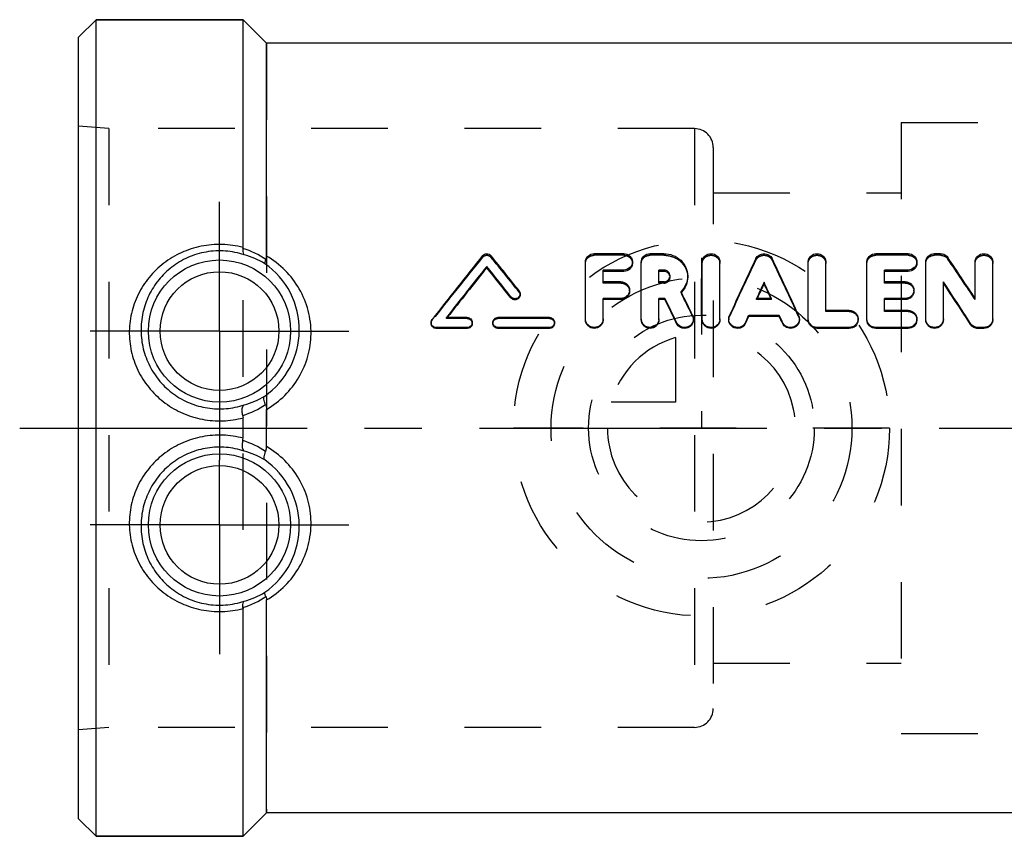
# Model space of a CAD drawing. Header units: millimetres. Extents: x 415 to 585, y 465 to 535.
# Tile 1 of 12: x 415 to 499, y 465 to 535. Entities that reach past the tile are written whole.
import ezdxf

# ---------------------------------------------------------------- set-up
doc = ezdxf.new("R2010")
doc.units = ezdxf.units.MM
doc.header["$LTSCALE"] = 65.185185
doc.linetypes.add('CENTER', pattern=[0.6, 0.375, -0.075, 0.075, -0.075])
doc.linetypes.add('HIDDEN', pattern=[0.2, 0.1, -0.1])
for name, color, linetype in [('ACHSEN_S', 7, 'CONTINUOUS'), ('FASEN', 7, 'CONTINUOUS'), ('KOERPER', 7, 'CONTINUOUS'), ('KONST.EL_MIT_GEO', 7, 'CONTINUOUS'), ('KURVEN', 7, 'CONTINUOUS')]:
    doc.layers.add(name, color=color, linetype=linetype)

msp = doc.modelspace()

# ---------------------------------------------------------------- linework, layer by layer
at = {"layer": 'ACHSEN_S', "color": 2, "linetype": 'CENTER'}
msp.add_line((414.85, 500), (585.15, 500), dxfattribs=at)
at = {"layer": 'FASEN', "color": 7, "linetype": 'Continuous'}
for p, q in [((421.35, 534.75), (419.85, 533.25)), ((421.35, 465.25), (421.35, 534.75)), ((421.35, 534.75), (433.85, 534.75)), ((419.85, 466.75), (419.85, 533.25)), ((421.35, 465.25), (419.85, 466.75)), ((421.35, 465.25), (433.85, 465.25))]:
    msp.add_line(p, q, dxfattribs=at)
at = {"layer": 'KOERPER', "color": 7, "linetype": 'Continuous'}
for p, q in [((433.85, 534.75), (421.35, 534.75)), ((435.85, 532.75), (433.85, 534.75)), ((511.85, 532.75), (435.85, 532.75)), ((435.85, 467.25), (433.85, 465.25)), ((511.85, 467.25), (435.85, 467.25)), ((433.85, 465.25), (421.35, 465.25))]:
    msp.add_line(p, q, dxfattribs=at)
at = {"layer": 'KOERPER', "color": 8, "linetype": 'HIDDEN'}
for p, q in [((433.85, 465.25), (433.85, 534.75)), ((435.85, 532.75), (435.85, 467.25)), ((472.25, 525.475), (422.438, 525.475)), ((472.25, 525.475), (472.25, 474.525)), ((473.85, 523.875), (473.85, 476.125)), ((472.25, 474.525), (422.438, 474.525))]:
    msp.add_line(p, q, dxfattribs=at)
at = {"layer": 'KOERPER', "color": 2, "linetype": 'CENTER'}
for p, q in [((431.85, 508.25), (431.85, 519.25)), ((431.85, 508.25), (420.85, 508.25)), ((431.85, 508.25), (431.85, 497.25)), ((431.85, 508.25), (442.85, 508.25)), ((431.85, 491.75), (431.85, 497.25)), ((431.85, 491.75), (420.85, 491.75)), ((431.85, 491.75), (431.85, 480.75)), ((431.85, 491.75), (442.85, 491.75))]:
    msp.add_line(p, q, dxfattribs=at)
at = {"layer": 'KOERPER', "color": 8, "linetype": 'HIDDEN'}
for centre, start, end in [((472.25, 523.875), 0, 90), ((472.25, 476.125), 270, 360)]:
    msp.add_arc(centre, 1.6, start, end, dxfattribs=at)
at = {"layer": 'KONST.EL_MIT_GEO', "color": 7, "linetype": 'Continuous'}
for p, q in [((433.85, 515.366), (433.85, 534.75)), ((435.85, 514.634), (435.85, 532.75)), ((466.232, 514.835), (463.732, 514.835)), ((469.647, 514.835), (468.482, 514.835)), ((490.427, 514.835), (487.677, 514.835)), ((493.177, 514.835), (492.677, 514.835)), ((454.587, 513.633), (454.587, 513.758)), ((462.982, 509.283), (462.982, 514.142)), ((467.732, 509.283), (467.732, 514.142)), ((472.917, 509.283), (472.917, 514.142)), ((474.417, 509.283), (474.417, 514.142)), ((481.927, 509.283), (481.927, 514.142)), ((483.427, 510.007), (483.427, 514.142)), ((486.927, 509.283), (486.927, 514.142)), ((491.927, 509.283), (491.927, 514.142)), ((496.13, 511.028), (496.13, 514.142)), ((497.63, 509.283), (497.63, 514.142)), ((464.482, 512.448), (464.482, 513.444)), ((466.232, 513.444), (464.482, 513.444)), ((466.232, 513.322), (464.482, 513.322)), ((466.232, 513.322), (466.232, 513.444)), ((469.232, 512.448), (469.232, 513.444)), ((469.647, 513.444), (469.232, 513.444)), ((469.647, 513.322), (469.232, 513.322)), ((469.647, 513.322), (469.647, 513.444)), ((488.427, 512.448), (488.427, 513.444)), ((490.427, 513.444), (488.427, 513.444)), ((490.427, 513.322), (488.427, 513.322)), ((490.427, 513.322), (490.427, 513.444)), ((465.982, 512.448), (464.482, 512.448)), ((469.647, 512.448), (469.232, 512.448)), ((478.172, 512.289), (478.172, 512.401)), ((490.177, 512.448), (488.427, 512.448)), ((493.427, 509.283), (493.427, 512.445)), ((456.637, 511.073), (456.637, 511.174)), ((464.482, 509.283), (464.482, 511.026)), ((465.982, 511.026), (464.482, 511.026)), ((465.982, 510.926), (465.982, 511.026)), ((469.232, 509.283), (469.232, 511.026)), ((469.744, 511.026), (469.232, 511.026)), ((469.744, 510.926), (469.744, 511.026)), ((471.151, 511.532), (471.11, 511.617)), ((478.81, 511.026), (477.534, 511.026)), ((477.581, 511.026), (477.605, 511.078)), ((478.764, 511.026), (478.739, 511.078)), ((488.427, 510.007), (488.427, 511.026)), ((490.177, 511.026), (488.427, 511.026)), ((490.177, 510.926), (490.177, 511.026)), ((465.982, 510.926), (464.482, 510.926)), ((469.744, 510.926), (469.232, 510.926)), ((490.177, 510.926), (488.427, 510.926)), ((452.912, 509.404), (451.161, 509.404)), ((459.913, 509.404), (455.537, 509.404)), ((476.874, 509.498), (476.874, 509.585)), ((479.47, 509.585), (476.874, 509.585)), ((479.47, 509.498), (476.874, 509.498)), ((479.47, 509.498), (479.47, 509.585)), ((485.427, 510.007), (483.427, 510.007)), ((490.427, 510.007), (488.427, 510.007)), ((450.288, 508.476), (450.288, 508.554)), ((452.912, 508.554), (450.288, 508.554)), ((452.912, 508.476), (450.288, 508.476)), ((452.912, 508.476), (452.912, 508.554)), ((455.537, 508.476), (455.537, 508.554)), ((459.913, 508.554), (455.537, 508.554)), ((459.913, 508.476), (455.537, 508.476)), ((459.913, 508.476), (459.913, 508.554)), ((470.737, 508.894), (470.737, 508.975)), ((476.604, 508.908), (476.604, 508.99)), ((479.741, 508.908), (479.741, 508.99)), ((482.677, 508.476), (482.677, 508.554)), ((485.427, 508.554), (482.677, 508.554)), ((485.427, 508.476), (482.677, 508.476)), ((485.427, 508.476), (485.427, 508.554)), ((487.677, 508.476), (487.677, 508.554)), ((490.427, 508.554), (487.677, 508.554)), ((490.427, 508.476), (487.677, 508.476)), ((490.427, 508.476), (490.427, 508.554)), ((495.744, 508.816), (495.744, 508.897)), ((496.38, 508.476), (496.38, 508.554)), ((496.88, 508.554), (496.38, 508.554)), ((496.88, 508.476), (496.38, 508.476)), ((496.88, 508.476), (496.88, 508.554)), ((435.85, 498.415), (435.85, 501.585)), ((433.85, 499.134), (433.85, 500.866)), ((435.85, 467.25), (435.85, 485.366)), ((433.85, 465.25), (433.85, 484.634))]:
    msp.add_line(p, q, dxfattribs=at)
at = {"layer": 'KONST.EL_MIT_GEO', "color": 8, "linetype": 'HIDDEN'}
for p, q in [((419.85, 474.3), (419.85, 525.7)), ((422.438, 525.475), (419.85, 525.7)), ((422.438, 525.475), (422.438, 474.525)), ((489.85, 526), (489.85, 474)), ((489.85, 526), (527.85, 526)), ((473.85, 520), (489.85, 520)), ((454.231, 514.537), (454.231, 514.67)), ((454.944, 514.537), (454.944, 514.67)), ((463.732, 514.7), (463.732, 514.835)), ((466.232, 514.7), (463.732, 514.7)), ((466.232, 514.7), (466.232, 514.835)), ((468.482, 514.7), (468.482, 514.835)), ((469.647, 514.7), (468.482, 514.7)), ((469.647, 514.7), (469.647, 514.835)), ((477.486, 514.291), (477.486, 514.422)), ((478.859, 514.291), (478.859, 514.422)), ((487.677, 514.7), (487.677, 514.835)), ((490.427, 514.7), (487.677, 514.7)), ((490.427, 514.7), (490.427, 514.835)), ((492.677, 514.7), (492.677, 514.835)), ((493.177, 514.7), (492.677, 514.7)), ((493.177, 514.7), (493.177, 514.835)), ((493.813, 514.378), (493.813, 514.51)), ((466.982, 514.014), (466.982, 514.142)), ((491.177, 514.014), (491.177, 514.142)), ((470.178, 512.83), (470.178, 512.947)), ((471.678, 512.83), (471.678, 512.947)), ((464.482, 512.335), (464.482, 512.448)), ((465.982, 512.335), (464.482, 512.335)), ((465.982, 512.335), (465.982, 512.448)), ((469.232, 512.335), (469.232, 512.448)), ((469.647, 512.335), (469.232, 512.335)), ((469.647, 512.335), (469.647, 512.448)), ((488.427, 512.335), (488.427, 512.448)), ((490.177, 512.335), (488.427, 512.335)), ((490.177, 512.335), (490.177, 512.448)), ((457.338, 511.566), (457.338, 511.672)), ((457.425, 511.32), (457.425, 511.424)), ((466.732, 511.633), (466.732, 511.739)), ((471.11, 511.512), (471.11, 511.617)), ((477.534, 510.926), (477.534, 511.026)), ((477.534, 510.926), (477.581, 511.026)), ((478.81, 510.926), (478.764, 511.026)), ((478.81, 510.926), (478.81, 511.026)), ((490.927, 511.633), (490.927, 511.739)), ((496.13, 510.928), (496.13, 511.028)), ((478.81, 510.926), (477.534, 510.926)), ((451.161, 509.318), (451.161, 509.404)), ((451.161, 509.318), (451.202, 509.372)), ((452.912, 509.318), (451.161, 509.318)), ((451.202, 509.372), (451.227, 509.404)), ((452.912, 509.318), (452.912, 509.404)), ((455.537, 509.318), (455.537, 509.404)), ((459.913, 509.318), (455.537, 509.318)), ((459.913, 509.318), (459.913, 509.404)), ((462.982, 509.199), (462.982, 509.283)), ((464.482, 509.199), (464.482, 509.283)), ((467.732, 509.199), (467.732, 509.283)), ((469.232, 509.199), (469.232, 509.283)), ((472.097, 509.502), (472.097, 509.589)), ((472.167, 509.198), (472.167, 509.283)), ((472.917, 509.199), (472.917, 509.283)), ((474.417, 509.199), (474.417, 509.283)), ((475.167, 509.283), (475.167, 509.198)), ((475.231, 509.488), (475.231, 509.575)), ((481.114, 509.488), (481.114, 509.575)), ((481.177, 509.198), (481.177, 509.283)), ((481.927, 509.199), (481.927, 509.283)), ((483.427, 509.916), (483.427, 510.007)), ((485.427, 509.916), (483.427, 509.916)), ((485.427, 509.916), (485.427, 510.007)), ((486.177, 509.199), (486.177, 509.283)), ((486.927, 509.199), (486.927, 509.283)), ((488.427, 509.916), (488.427, 510.007)), ((490.427, 509.916), (488.427, 509.916)), ((490.427, 509.916), (490.427, 510.007)), ((491.177, 509.199), (491.177, 509.283)), ((491.927, 509.199), (491.927, 509.283)), ((493.427, 509.199), (493.427, 509.283)), ((497.63, 509.199), (497.63, 509.283)), ((449.85, 508.98), (449.85, 508.898)), ((449.937, 509.15), (449.937, 509.234)), ((453.35, 508.898), (453.35, 508.98)), ((455.1, 508.98), (455.1, 508.898)), ((460.35, 508.898), (460.35, 508.98)), ((473.85, 480), (489.85, 480)), ((422.438, 474.525), (419.85, 474.3)), ((489.85, 474), (527.85, 474))]:
    msp.add_line(p, q, dxfattribs=at)
at = {"layer": 'KONST.EL_MIT_GEO', "color": 7, "linetype": 'Continuous'}
for centre, radius in [((431.85, 508.25), 6.05), ((431.85, 508.25), 5.051), ((431.85, 491.75), 6.05), ((431.85, 491.75), 5.051)]:
    msp.add_circle(centre, radius, dxfattribs=at)
for centre, radius, start, end in [((431.533, 507.988), 7.657, 56.15576, 72.4182), ((432.302, 508.443), 6.504, 58.43479, 75.27279), ((680.99, 331.149), 291.718, 141.0159, 142.37667), ((236.786, 337.999), 280.723, 38.21865, 39.00175), ((767.542, 376.515), 321.171, 154.5713, 155.52494), ((188.803, 376.515), 321.171, 24.47506, 25.4287), ((259.705, 356.233), 282.592, 33.21421, 34.06205), ((683.979, 329.681), 294.117, 141.25447, 142.33388), ((681.132, 330.172), 291.514, 140.9986, 142.06024), ((231.189, 334.427), 286.473, 38.0958, 38.75536), ((233.683, 334.68), 284.293, 38.34976, 39.01068), ((469.71, 512.947), 0.468, 352.06597, 359.99671), ((769.852, 376.242), 321.895, 154.97643, 155.24632), ((763.73, 377.762), 315.659, 154.77487, 155.01748), ((186.492, 376.242), 321.895, 24.75368, 25.02357), ((192.614, 377.762), 315.659, 24.98252, 25.22513), ((243.747, 346.906), 299.572, 32.73411, 33.54453), ((246.932, 347.408), 296.58, 32.97222, 33.78561), ((173.684, 366.372), 329.509, 25.64375, 26.03987), ((469.725, 512.931), 1.983, 315.72744, 316.52008), ((179.643, 368.459), 324.726, 25.76071, 26.14198), ((178.029, 367.089), 325.249, 25.84817, 26.24653), ((475.875, 509.283), 0.708, 176.28697, 180.00007), ((450.263, 508.98), 0.413, 171.34112, 179.98831), ((455.513, 508.98), 0.413, 172.27804, 180.00123), ((432.24, 508.293), 6.556, 285.10042, 301.79376), ((431.55, 508.382), 7.654, 287.31432, 303.44647), ((431.555, 491.627), 7.643, 56.54253, 72.69774), ((432.238, 491.701), 6.562, 58.21401, 74.8918), ((432.302, 491.557), 6.504, 284.72731, 301.56511), ((431.534, 492.009), 7.654, 287.57944, 303.84689)]:
    msp.add_arc(centre, radius, start, end, dxfattribs=at)
at = {"layer": 'KONST.EL_MIT_GEO', "color": 8, "linetype": 'HIDDEN'}
for centre, radius, start, end in [((678.431, 331.425), 289.475, 140.76006, 142.12373), ((239.213, 338.231), 278.61, 38.47287, 39.25755), ((262.66, 356.667), 279.83, 33.45409, 34.30492), ((763.208, 377.2), 316.908, 154.36807, 155.32733), ((193.137, 377.2), 316.908, 24.67267, 25.63193), ((469.719, 512.83), 0.459, 0.00033, 7.34302), ((469.706, 512.95), 2.01, 314.30515, 315.72584), ((184.196, 369.297), 320.226, 25.96571, 26.36631), ((452.944, 508.898), 0.406, 352.23392, 359.99907), ((459.944, 508.898), 0.406, 352.23392, 359.99907), ((471.478, 509.198), 0.689, 358.12336, 0.0013), ((480.486, 509.198), 0.691, 356.82402, 0.00262), ((485.485, 509.199), 0.692, 356.47863, 359.99723), ((490.485, 509.199), 0.692, 356.47863, 359.99723), ((496.937, 509.198), 0.692, 356.08839, 0.00803)]:
    msp.add_arc(centre, radius, start, end, dxfattribs=at)
at = {"layer": 'KONST.EL_MIT_GEO', "color": 7, "linetype": 'Continuous'}
for points, knots in [([(433.85, 515.366), (433.272, 515.518), (432.077, 515.691), (430.281, 515.536), (428.579, 514.983), (427.067, 514.072), (425.813, 512.857), (424.873, 511.398), (424.29, 509.758), (424.167, 508.599), (424.174, 508.019)], [0, 0, 0, 0, 0.12788, 0.255948, 0.382737, 0.507542, 0.630689, 0.753139, 0.875964, 1, 1, 1, 1]), ([(433.846, 515.287), (433.833, 515.163), (433.822, 514.977), (433.895, 514.765), (433.956, 514.733)], [0, 0, 0, 0, 0.646007, 1, 1, 1, 1]), ([(433.956, 514.733), (433.439, 514.906), (432.354, 515.126), (430.705, 515.046), (429.139, 514.568), (427.76, 513.744), (426.629, 512.639), (425.79, 511.312), (425.273, 509.826), (425.166, 508.775), (425.173, 508.25)], [0, 0, 0, 0, 0.1284, 0.257527, 0.385068, 0.509879, 0.632429, 0.75407, 0.876238, 1, 1, 1, 1]), ([(435.798, 514.348), (435.761, 514.27), (435.716, 514.165), (435.692, 514.041), (435.697, 513.996), (435.707, 513.984)], [0, 0, 0, 0, 0.676275, 0.878262, 1, 1, 1, 1]), ([(435.798, 514.348), (435.807, 514.368), (435.841, 514.46), (435.85, 514.559), (435.85, 514.634)], [0, 0, 0, 0, 0.231809, 1, 1, 1, 1]), ([(439.633, 508.006), (439.643, 508.675), (439.479, 510.014), (438.713, 511.876), (437.491, 513.474), (436.426, 514.297), (435.85, 514.634)], [0, 0, 0, 0, 0.251664, 0.500354, 0.748705, 1, 1, 1, 1]), ([(454.231, 514.67), (454.314, 514.772), (454.588, 514.898), (454.861, 514.772), (454.944, 514.67)], [0, 0, 0, 0, 0.500068, 1, 1, 1, 1]), ([(462.982, 514.142), (462.982, 514.234), (463.023, 514.42), (463.248, 514.727), (463.544, 514.835), (463.732, 514.835)], [0, 0, 0, 0, 0.245751, 0.495084, 1, 1, 1, 1]), ([(466.232, 514.835), (466.42, 514.835), (466.716, 514.727), (466.941, 514.419), (466.982, 514.233), (466.982, 514.142)], [0, 0, 0, 0, 0.506036, 0.755478, 1, 1, 1, 1]), ([(467.732, 514.142), (467.732, 514.234), (467.773, 514.42), (467.998, 514.727), (468.294, 514.835), (468.482, 514.835)], [0, 0, 0, 0, 0.245751, 0.495084, 1, 1, 1, 1]), ([(469.647, 514.835), (469.912, 514.835), (470.44, 514.74), (471.115, 514.326), (471.571, 513.698), (471.678, 513.195), (471.678, 512.947)], [0, 0, 0, 0, 0.259335, 0.512481, 0.757808, 1, 1, 1, 1]), ([(472.917, 514.142), (472.917, 514.233), (472.958, 514.42), (473.184, 514.727), (473.668, 514.908), (474.151, 514.726), (474.377, 514.419), (474.417, 514.233), (474.417, 514.142)], [0, 0, 0, 0, 0.122507, 0.247428, 0.500339, 0.753402, 0.878171, 1, 1, 1, 1]), ([(477.486, 514.422), (477.544, 514.545), (477.748, 514.761), (478.173, 514.873), (478.598, 514.761), (478.8, 514.544), (478.859, 514.422)], [0, 0, 0, 0, 0.245095, 0.50058, 0.756002, 1, 1, 1, 1]), ([(481.927, 514.142), (481.927, 514.233), (481.968, 514.42), (482.195, 514.727), (482.678, 514.908), (483.161, 514.726), (483.387, 514.419), (483.427, 514.233), (483.427, 514.142)], [0, 0, 0, 0, 0.122507, 0.247428, 0.500339, 0.753402, 0.878171, 1, 1, 1, 1]), ([(486.927, 514.142), (486.927, 514.234), (486.968, 514.42), (487.194, 514.727), (487.489, 514.835), (487.677, 514.835)], [0, 0, 0, 0, 0.245751, 0.495084, 1, 1, 1, 1]), ([(490.427, 514.835), (490.616, 514.835), (490.912, 514.727), (491.136, 514.419), (491.177, 514.233), (491.177, 514.142)], [0, 0, 0, 0, 0.506036, 0.755478, 1, 1, 1, 1]), ([(491.927, 514.142), (491.927, 514.234), (491.968, 514.42), (492.194, 514.727), (492.489, 514.835), (492.677, 514.835)], [0, 0, 0, 0, 0.245751, 0.495084, 1, 1, 1, 1]), ([(493.177, 514.835), (493.302, 514.835), (493.551, 514.778), (493.746, 514.61), (493.813, 514.51)], [0, 0, 0, 0, 0.509346, 1, 1, 1, 1]), ([(496.13, 514.142), (496.13, 514.233), (496.17, 514.42), (496.397, 514.727), (496.881, 514.908), (497.364, 514.726), (497.589, 514.419), (497.63, 514.233), (497.63, 514.142)], [0, 0, 0, 0, 0.122507, 0.247428, 0.500339, 0.753402, 0.878171, 1, 1, 1, 1]), ([(438.635, 508.25), (438.652, 509.359), (438.135, 511.614), (436.611, 513.354), (435.707, 513.984)], [0, 0, 0, 0, 0.501673, 1, 1, 1, 1]), ([(466.982, 514.142), (466.982, 514.05), (466.941, 513.864), (466.717, 513.555), (466.421, 513.444), (466.232, 513.444)], [0, 0, 0, 0, 0.245341, 0.494653, 1, 1, 1, 1]), ([(466.982, 514.014), (466.982, 513.923), (466.94, 513.737), (466.716, 513.431), (466.42, 513.322), (466.232, 513.322)], [0, 0, 0, 0, 0.244239, 0.493112, 1, 1, 1, 1]), ([(491.177, 514.142), (491.177, 514.05), (491.136, 513.864), (490.912, 513.555), (490.616, 513.444), (490.427, 513.444)], [0, 0, 0, 0, 0.245341, 0.494653, 1, 1, 1, 1]), ([(491.177, 514.014), (491.177, 513.923), (491.136, 513.737), (490.911, 513.431), (490.616, 513.322), (490.427, 513.322)], [0, 0, 0, 0, 0.244239, 0.493112, 1, 1, 1, 1]), ([(470.178, 512.947), (470.178, 513.076), (470.056, 513.347), (469.781, 513.444), (469.647, 513.444)], [0, 0, 0, 0, 0.489712, 1, 1, 1, 1]), ([(470.108, 513.075), (470.061, 513.151), (469.921, 513.279), (469.738, 513.322), (469.647, 513.322)], [0, 0, 0, 0, 0.492433, 1, 1, 1, 1]), ([(469.647, 512.448), (469.771, 512.448), (470.023, 512.531), (470.157, 512.765), (470.174, 512.883)], [0, 0, 0, 0, 0.509231, 1, 1, 1, 1]), ([(471.678, 512.947), (471.678, 512.704), (471.575, 512.208), (471.287, 511.792), (471.11, 511.617)], [0, 0, 0, 0, 0.494367, 1, 1, 1, 1]), ([(471.678, 512.83), (471.678, 512.601), (471.585, 512.134), (471.325, 511.737), (471.164, 511.567)], [0, 0, 0, 0, 0.494241, 1, 1, 1, 1]), ([(465.982, 512.448), (466.079, 512.448), (466.274, 512.412), (466.523, 512.256), (466.692, 512.021), (466.732, 511.832), (466.732, 511.739)], [0, 0, 0, 0, 0.255629, 0.508277, 0.756095, 1, 1, 1, 1]), ([(490.177, 512.448), (490.274, 512.448), (490.469, 512.412), (490.719, 512.256), (490.887, 512.021), (490.927, 511.832), (490.927, 511.739)], [0, 0, 0, 0, 0.255629, 0.508277, 0.756095, 1, 1, 1, 1]), ([(457.425, 511.424), (457.425, 511.338), (457.364, 511.159), (457.132, 511.002), (456.851, 510.998), (456.692, 511.105), (456.637, 511.174)], [0, 0, 0, 0, 0.243955, 0.494346, 0.748754, 1, 1, 1, 1]), ([(457.425, 511.32), (457.425, 511.235), (457.363, 511.057), (457.132, 510.902), (456.851, 510.899), (456.692, 511.004), (456.637, 511.073)], [0, 0, 0, 0, 0.242806, 0.493314, 0.748601, 1, 1, 1, 1]), ([(466.732, 511.739), (466.732, 511.646), (466.692, 511.456), (466.523, 511.219), (466.274, 511.062), (466.079, 511.026), (465.982, 511.026)], [0, 0, 0, 0, 0.244855, 0.492668, 0.745647, 1, 1, 1, 1]), ([(466.732, 511.633), (466.732, 511.54), (466.692, 511.352), (466.522, 511.117), (466.273, 510.961), (466.079, 510.926), (465.982, 510.926)], [0, 0, 0, 0, 0.243791, 0.491183, 0.744611, 1, 1, 1, 1]), ([(490.927, 511.739), (490.927, 511.646), (490.887, 511.456), (490.718, 511.219), (490.469, 511.062), (490.274, 511.026), (490.177, 511.026)], [0, 0, 0, 0, 0.244855, 0.492668, 0.745647, 1, 1, 1, 1]), ([(490.927, 511.633), (490.927, 511.54), (490.887, 511.352), (490.718, 511.117), (490.469, 510.961), (490.274, 510.926), (490.177, 510.926)], [0, 0, 0, 0, 0.243791, 0.491183, 0.744611, 1, 1, 1, 1]), ([(452.912, 509.404), (453.024, 509.404), (453.253, 509.317), (453.35, 509.088), (453.35, 508.98)], [0, 0, 0, 0, 0.505319, 1, 1, 1, 1]), ([(455.104, 509.035), (455.117, 509.134), (455.225, 509.331), (455.435, 509.404), (455.537, 509.404)], [0, 0, 0, 0, 0.494684, 1, 1, 1, 1]), ([(459.913, 509.404), (460.024, 509.404), (460.253, 509.317), (460.35, 509.088), (460.35, 508.98)], [0, 0, 0, 0, 0.505319, 1, 1, 1, 1]), ([(464.482, 509.283), (464.482, 509.188), (464.442, 508.995), (464.221, 508.674), (463.731, 508.474), (463.241, 508.675), (463.022, 508.996), (462.982, 509.189), (462.982, 509.283)], [0, 0, 0, 0, 0.124298, 0.250113, 0.500318, 0.750624, 0.876336, 1, 1, 1, 1]), ([(469.232, 509.283), (469.232, 509.188), (469.192, 508.995), (468.971, 508.674), (468.481, 508.474), (467.991, 508.675), (467.772, 508.996), (467.732, 509.189), (467.732, 509.283)], [0, 0, 0, 0, 0.124298, 0.250113, 0.500318, 0.750624, 0.876336, 1, 1, 1, 1]), ([(472.167, 509.283), (472.167, 509.121), (472.044, 508.785), (471.589, 508.516), (471.063, 508.575), (470.808, 508.828), (470.737, 508.975)], [0, 0, 0, 0, 0.246743, 0.498066, 0.750979, 1, 1, 1, 1]), ([(474.417, 509.283), (474.417, 509.188), (474.377, 508.995), (474.157, 508.674), (473.666, 508.474), (473.176, 508.675), (472.957, 508.996), (472.917, 509.189), (472.917, 509.283)], [0, 0, 0, 0, 0.124298, 0.250113, 0.500318, 0.750624, 0.876336, 1, 1, 1, 1]), ([(476.604, 508.99), (476.536, 508.84), (476.282, 508.579), (475.752, 508.513), (475.291, 508.782), (475.167, 509.12), (475.167, 509.283)], [0, 0, 0, 0, 0.249677, 0.502568, 0.753657, 1, 1, 1, 1]), ([(481.177, 509.283), (481.177, 509.12), (481.052, 508.781), (480.591, 508.513), (480.061, 508.58), (479.809, 508.84), (479.741, 508.99)], [0, 0, 0, 0, 0.246783, 0.498194, 0.751108, 1, 1, 1, 1]), ([(482.677, 508.554), (482.486, 508.554), (482.093, 508.705), (481.927, 509.096), (481.927, 509.283)], [0, 0, 0, 0, 0.505862, 1, 1, 1, 1]), ([(485.427, 510.007), (485.525, 510.007), (485.72, 509.97), (485.97, 509.81), (486.138, 509.569), (486.177, 509.377), (486.177, 509.283)], [0, 0, 0, 0, 0.2537, 0.505545, 0.754123, 1, 1, 1, 1]), ([(486.177, 509.283), (486.177, 509.096), (486.011, 508.705), (485.618, 508.554), (485.427, 508.554)], [0, 0, 0, 0, 0.495274, 1, 1, 1, 1]), ([(487.677, 508.554), (487.486, 508.554), (487.093, 508.705), (486.927, 509.096), (486.927, 509.283)], [0, 0, 0, 0, 0.505862, 1, 1, 1, 1]), ([(490.427, 510.007), (490.525, 510.007), (490.72, 509.97), (490.97, 509.81), (491.138, 509.569), (491.177, 509.377), (491.177, 509.283)], [0, 0, 0, 0, 0.2537, 0.505545, 0.754123, 1, 1, 1, 1]), ([(491.177, 509.283), (491.177, 509.096), (491.011, 508.705), (490.618, 508.554), (490.427, 508.554)], [0, 0, 0, 0, 0.495274, 1, 1, 1, 1]), ([(493.427, 509.283), (493.427, 509.188), (493.387, 508.995), (493.167, 508.674), (492.676, 508.474), (492.186, 508.675), (491.967, 508.996), (491.927, 509.189), (491.927, 509.283)], [0, 0, 0, 0, 0.124298, 0.250113, 0.500318, 0.750624, 0.876336, 1, 1, 1, 1]), ([(497.63, 509.283), (497.63, 509.096), (497.464, 508.705), (497.07, 508.554), (496.88, 508.554)], [0, 0, 0, 0, 0.495177, 1, 1, 1, 1]), ([(450.288, 508.554), (450.176, 508.554), (449.947, 508.642), (449.85, 508.871), (449.85, 508.98)], [0, 0, 0, 0, 0.504283, 1, 1, 1, 1]), ([(450.288, 508.476), (450.177, 508.476), (449.948, 508.563), (449.85, 508.79), (449.85, 508.898)], [0, 0, 0, 0, 0.505893, 1, 1, 1, 1]), ([(453.35, 508.98), (453.35, 508.871), (453.254, 508.642), (453.024, 508.554), (452.912, 508.554)], [0, 0, 0, 0, 0.494596, 1, 1, 1, 1]), ([(453.346, 508.843), (453.333, 508.744), (453.225, 508.549), (453.015, 508.476), (452.912, 508.476)], [0, 0, 0, 0, 0.49361, 1, 1, 1, 1]), ([(455.537, 508.554), (455.426, 508.554), (455.196, 508.642), (455.1, 508.871), (455.1, 508.98)], [0, 0, 0, 0, 0.505018, 1, 1, 1, 1]), ([(455.537, 508.476), (455.426, 508.476), (455.197, 508.563), (455.1, 508.79), (455.1, 508.898)], [0, 0, 0, 0, 0.506628, 1, 1, 1, 1]), ([(460.35, 508.98), (460.35, 508.871), (460.254, 508.642), (460.024, 508.554), (459.913, 508.554)], [0, 0, 0, 0, 0.494596, 1, 1, 1, 1]), ([(460.346, 508.843), (460.333, 508.744), (460.225, 508.549), (460.015, 508.476), (459.913, 508.476)], [0, 0, 0, 0, 0.49361, 1, 1, 1, 1]), ([(464.482, 509.199), (464.482, 509.105), (464.442, 508.913), (464.22, 508.594), (463.731, 508.397), (463.242, 508.595), (463.022, 508.914), (462.982, 509.105), (462.982, 509.199)], [0, 0, 0, 0, 0.123753, 0.24934, 0.50032, 0.751397, 0.876878, 1, 1, 1, 1]), ([(469.232, 509.199), (469.232, 509.105), (469.192, 508.913), (468.97, 508.594), (468.481, 508.397), (467.992, 508.595), (467.772, 508.914), (467.732, 509.105), (467.732, 509.199)], [0, 0, 0, 0, 0.123753, 0.24934, 0.50032, 0.751397, 0.876878, 1, 1, 1, 1]), ([(472.167, 509.176), (472.162, 509.017), (472.03, 508.691), (471.576, 508.437), (471.059, 508.501), (470.807, 508.749), (470.737, 508.894)], [0, 0, 0, 0, 0.245813, 0.497534, 0.751268, 1, 1, 1, 1]), ([(474.417, 509.199), (474.417, 509.105), (474.377, 508.913), (474.156, 508.594), (473.666, 508.397), (473.177, 508.595), (472.957, 508.914), (472.917, 509.105), (472.917, 509.199)], [0, 0, 0, 0, 0.123753, 0.24934, 0.50032, 0.751397, 0.876878, 1, 1, 1, 1]), ([(476.604, 508.908), (476.535, 508.759), (476.281, 508.501), (475.753, 508.436), (475.292, 508.7), (475.167, 509.037), (475.167, 509.198)], [0, 0, 0, 0, 0.249451, 0.503261, 0.754704, 1, 1, 1, 1]), ([(481.176, 509.16), (481.167, 509.001), (481.029, 508.678), (480.569, 508.434), (480.054, 508.509), (479.807, 508.762), (479.741, 508.908)], [0, 0, 0, 0, 0.245964, 0.497838, 0.751499, 1, 1, 1, 1]), ([(482.677, 508.476), (482.487, 508.476), (482.094, 508.625), (481.927, 509.014), (481.927, 509.199)], [0, 0, 0, 0, 0.507471, 1, 1, 1, 1]), ([(486.176, 509.156), (486.165, 508.977), (485.988, 508.613), (485.611, 508.476), (485.427, 508.476)], [0, 0, 0, 0, 0.49394, 1, 1, 1, 1]), ([(487.677, 508.476), (487.487, 508.476), (487.094, 508.625), (486.927, 509.014), (486.927, 509.199)], [0, 0, 0, 0, 0.507471, 1, 1, 1, 1]), ([(491.176, 509.156), (491.165, 508.977), (490.988, 508.613), (490.611, 508.476), (490.427, 508.476)], [0, 0, 0, 0, 0.49394, 1, 1, 1, 1]), ([(493.427, 509.199), (493.427, 509.105), (493.387, 508.913), (493.166, 508.594), (492.676, 508.397), (492.187, 508.595), (491.967, 508.914), (491.927, 509.105), (491.927, 509.199)], [0, 0, 0, 0, 0.123753, 0.24934, 0.50032, 0.751397, 0.876878, 1, 1, 1, 1]), ([(496.38, 508.554), (496.255, 508.554), (496.002, 508.616), (495.81, 508.793), (495.744, 508.897)], [0, 0, 0, 0, 0.50258, 1, 1, 1, 1]), ([(496.38, 508.476), (496.255, 508.476), (496.003, 508.538), (495.811, 508.713), (495.744, 508.816)], [0, 0, 0, 0, 0.503488, 1, 1, 1, 1]), ([(497.628, 509.151), (497.616, 508.973), (497.438, 508.612), (497.062, 508.476), (496.88, 508.476)], [0, 0, 0, 0, 0.493704, 1, 1, 1, 1]), ([(424.174, 508.019), (424.182, 507.453), (424.329, 506.312), (424.94, 504.695), (425.914, 503.251), (427.195, 502.062), (428.713, 501.191), (430.388, 500.679), (432.134, 500.548), (433.29, 500.719), (433.85, 500.866)], [0, 0, 0, 0, 0.122859, 0.247004, 0.37201, 0.497453, 0.623059, 0.748704, 0.874347, 1, 1, 1, 1]), ([(425.173, 508.25), (425.18, 507.739), (425.312, 506.709), (425.858, 505.243), (426.734, 503.929), (427.898, 502.85), (429.285, 502.071), (430.818, 501.64), (432.408, 501.583), (433.449, 501.798), (433.948, 501.964)], [0, 0, 0, 0, 0.12224, 0.246148, 0.371173, 0.496757, 0.622537, 0.748358, 0.874173, 1, 1, 1, 1]), ([(435.694, 502.721), (436.586, 503.338), (438.075, 505.017), (438.619, 507.187), (438.635, 508.25)], [0, 0, 0, 0, 0.504894, 1, 1, 1, 1]), ([(435.85, 501.585), (436.414, 501.915), (437.463, 502.719), (438.673, 504.277), (439.44, 506.078), (439.625, 507.367), (439.633, 508.006)], [0, 0, 0, 0, 0.252341, 0.503862, 0.753503, 1, 1, 1, 1]), ([(435.768, 501.996), (435.731, 502.075), (435.672, 502.226), (435.615, 502.464), (435.626, 502.659), (435.694, 502.721)], [0, 0, 0, 0, 0.348065, 0.634254, 1, 1, 1, 1]), ([(433.828, 501.075), (433.804, 501.181), (433.775, 501.38), (433.776, 501.679), (433.847, 501.915), (433.948, 501.964)], [0, 0, 0, 0, 0.347793, 0.637903, 1, 1, 1, 1]), ([(435.768, 501.996), (435.783, 501.965), (435.833, 501.833), (435.85, 501.691), (435.85, 501.585)], [0, 0, 0, 0, 0.243542, 1, 1, 1, 1]), ([(433.85, 499.134), (433.29, 499.281), (432.134, 499.452), (430.388, 499.321), (428.713, 498.809), (427.195, 497.938), (425.914, 496.749), (424.94, 495.305), (424.329, 493.688), (424.182, 492.547), (424.174, 491.981)], [0, 0, 0, 0, 0.125652, 0.251292, 0.376935, 0.502539, 0.627982, 0.752989, 0.877138, 1, 1, 1, 1]), ([(433.948, 498.036), (433.449, 498.202), (432.408, 498.417), (430.818, 498.36), (429.285, 497.929), (427.898, 497.15), (426.734, 496.071), (425.858, 494.757), (425.312, 493.291), (425.18, 492.261), (425.173, 491.75)], [0, 0, 0, 0, 0.125825, 0.251638, 0.377457, 0.503235, 0.628819, 0.753846, 0.877756, 1, 1, 1, 1]), ([(433.828, 498.925), (433.804, 498.819), (433.775, 498.62), (433.776, 498.32), (433.847, 498.085), (433.948, 498.036)], [0, 0, 0, 0, 0.347783, 0.63788, 1, 1, 1, 1]), ([(435.768, 498.004), (435.783, 498.035), (435.833, 498.167), (435.85, 498.309), (435.85, 498.415)], [0, 0, 0, 0, 0.243543, 1, 1, 1, 1]), ([(439.633, 491.994), (439.625, 492.633), (439.44, 493.922), (438.673, 495.723), (437.463, 497.281), (436.414, 498.085), (435.85, 498.415)], [0, 0, 0, 0, 0.246491, 0.496129, 0.747651, 1, 1, 1, 1]), ([(435.768, 498.004), (435.731, 497.925), (435.672, 497.774), (435.615, 497.536), (435.626, 497.341), (435.694, 497.279)], [0, 0, 0, 0, 0.34807, 0.634264, 1, 1, 1, 1]), ([(438.635, 491.75), (438.619, 492.813), (438.075, 494.983), (436.586, 496.662), (435.694, 497.279)], [0, 0, 0, 0, 0.495098, 1, 1, 1, 1]), ([(424.174, 491.981), (424.167, 491.401), (424.29, 490.242), (424.873, 488.602), (425.813, 487.143), (427.067, 485.928), (428.579, 485.017), (430.281, 484.464), (432.077, 484.309), (433.272, 484.482), (433.85, 484.634)], [0, 0, 0, 0, 0.124036, 0.246861, 0.369312, 0.492458, 0.617263, 0.744052, 0.872121, 1, 1, 1, 1]), ([(425.173, 491.75), (425.166, 491.225), (425.273, 490.174), (425.79, 488.688), (426.629, 487.361), (427.76, 486.256), (429.139, 485.432), (430.705, 484.954), (432.354, 484.874), (433.439, 485.094), (433.956, 485.267)], [0, 0, 0, 0, 0.123762, 0.24593, 0.367571, 0.490121, 0.614932, 0.742473, 0.8716, 1, 1, 1, 1]), ([(435.707, 486.016), (436.611, 486.646), (438.135, 488.386), (438.652, 490.641), (438.635, 491.75)], [0, 0, 0, 0, 0.498324, 1, 1, 1, 1]), ([(435.85, 485.366), (436.426, 485.703), (437.491, 486.526), (438.713, 488.124), (439.479, 489.986), (439.643, 491.325), (439.633, 491.994)], [0, 0, 0, 0, 0.251288, 0.49964, 0.748334, 1, 1, 1, 1]), ([(435.798, 485.652), (435.761, 485.73), (435.716, 485.835), (435.692, 485.959), (435.697, 486.004), (435.707, 486.016)], [0, 0, 0, 0, 0.67615, 0.878165, 1, 1, 1, 1]), ([(433.846, 484.713), (433.833, 484.837), (433.822, 485.023), (433.895, 485.235), (433.956, 485.267)], [0, 0, 0, 0, 0.646019, 1, 1, 1, 1]), ([(435.798, 485.652), (435.807, 485.632), (435.841, 485.54), (435.85, 485.441), (435.85, 485.366)], [0, 0, 0, 0, 0.231811, 1, 1, 1, 1])]:
    msp.add_open_spline(points, degree=3, knots=knots, dxfattribs=at)
for points in [[(433.846, 515.287), (433.849, 515.313), (433.85, 515.34), (433.85, 515.366)], [(470.174, 512.888), (470.166, 512.954), (470.142, 513.019), (470.108, 513.075)], [(457.338, 511.672), (457.392, 511.603), (457.425, 511.511), (457.425, 511.424)], [(472.097, 509.589), (472.142, 509.495), (472.167, 509.388), (472.167, 509.283)], [(475.169, 509.329), (475.174, 509.413), (475.195, 509.498), (475.231, 509.575)], [(476.604, 508.99), (476.694, 509.188), (476.784, 509.387), (476.874, 509.585)], [(476.604, 508.908), (476.694, 509.105), (476.784, 509.302), (476.874, 509.498)], [(479.741, 508.99), (479.651, 509.188), (479.561, 509.387), (479.47, 509.585)], [(479.741, 508.908), (479.651, 509.105), (479.561, 509.302), (479.47, 509.498)], [(481.114, 509.575), (481.155, 509.484), (481.177, 509.382), (481.177, 509.283)], [(449.855, 509.042), (449.865, 509.111), (449.895, 509.179), (449.937, 509.234)], [(433.828, 501.075), (433.843, 501.007), (433.85, 500.936), (433.85, 500.866)], [(433.828, 498.925), (433.843, 498.993), (433.85, 499.064), (433.85, 499.134)], [(433.846, 484.713), (433.849, 484.687), (433.85, 484.66), (433.85, 484.634)]]:
    msp.add_open_spline(points, degree=3, dxfattribs=at)
at = {"layer": 'KONST.EL_MIT_GEO', "color": 8, "linetype": 'HIDDEN'}
for points, knots in [([(454.231, 514.537), (454.314, 514.638), (454.588, 514.762), (454.861, 514.638), (454.944, 514.537)], [0, 0, 0, 0, 0.500068, 1, 1, 1, 1]), ([(462.982, 514.014), (462.982, 514.104), (463.023, 514.29), (463.249, 514.594), (463.544, 514.7), (463.732, 514.7)], [0, 0, 0, 0, 0.244643, 0.493542, 1, 1, 1, 1]), ([(466.232, 514.7), (466.42, 514.7), (466.716, 514.594), (466.941, 514.289), (466.982, 514.104), (466.982, 514.014)], [0, 0, 0, 0, 0.507578, 0.756582, 1, 1, 1, 1]), ([(467.732, 514.014), (467.732, 514.104), (467.773, 514.29), (467.999, 514.594), (468.294, 514.7), (468.482, 514.7)], [0, 0, 0, 0, 0.244643, 0.493542, 1, 1, 1, 1]), ([(469.647, 514.7), (469.911, 514.7), (470.439, 514.606), (471.113, 514.197), (471.571, 513.575), (471.678, 513.075), (471.678, 512.83)], [0, 0, 0, 0, 0.260373, 0.51397, 0.758878, 1, 1, 1, 1]), ([(472.917, 514.014), (472.917, 514.104), (472.958, 514.289), (473.185, 514.594), (473.668, 514.772), (474.15, 514.593), (474.377, 514.288), (474.417, 514.104), (474.417, 514.014)], [0, 0, 0, 0, 0.121954, 0.246657, 0.50034, 0.754173, 0.878721, 1, 1, 1, 1]), ([(477.486, 514.291), (477.544, 514.413), (477.749, 514.628), (478.173, 514.738), (478.597, 514.627), (478.8, 514.412), (478.859, 514.291)], [0, 0, 0, 0, 0.244559, 0.500582, 0.756539, 1, 1, 1, 1]), ([(481.927, 514.014), (481.927, 514.104), (481.968, 514.289), (482.195, 514.594), (482.678, 514.772), (483.16, 514.593), (483.387, 514.288), (483.427, 514.104), (483.427, 514.014)], [0, 0, 0, 0, 0.121954, 0.246656, 0.50034, 0.754173, 0.878721, 1, 1, 1, 1]), ([(486.927, 514.014), (486.927, 514.104), (486.969, 514.29), (487.194, 514.594), (487.489, 514.7), (487.677, 514.7)], [0, 0, 0, 0, 0.244643, 0.493542, 1, 1, 1, 1]), ([(490.427, 514.7), (490.615, 514.7), (490.911, 514.594), (491.136, 514.289), (491.177, 514.104), (491.177, 514.014)], [0, 0, 0, 0, 0.507578, 0.756582, 1, 1, 1, 1]), ([(491.927, 514.014), (491.927, 514.104), (491.969, 514.29), (492.194, 514.594), (492.489, 514.7), (492.677, 514.7)], [0, 0, 0, 0, 0.244643, 0.493542, 1, 1, 1, 1]), ([(493.177, 514.7), (493.302, 514.7), (493.551, 514.644), (493.746, 514.477), (493.813, 514.378)], [0, 0, 0, 0, 0.51021, 1, 1, 1, 1]), ([(496.13, 514.014), (496.13, 514.104), (496.171, 514.289), (496.398, 514.594), (496.881, 514.772), (497.363, 514.593), (497.589, 514.288), (497.63, 514.104), (497.63, 514.014)], [0, 0, 0, 0, 0.121954, 0.246657, 0.50034, 0.754173, 0.878721, 1, 1, 1, 1]), ([(469.647, 512.335), (469.781, 512.335), (470.055, 512.432), (470.178, 512.702), (470.178, 512.83)], [0, 0, 0, 0, 0.511805, 1, 1, 1, 1]), ([(465.982, 512.335), (466.171, 512.335), (466.469, 512.223), (466.691, 511.912), (466.732, 511.724), (466.732, 511.633)], [0, 0, 0, 0, 0.505369, 0.754983, 1, 1, 1, 1]), ([(490.177, 512.335), (490.367, 512.335), (490.664, 512.223), (490.887, 511.912), (490.927, 511.724), (490.927, 511.633)], [0, 0, 0, 0, 0.505369, 0.754983, 1, 1, 1, 1]), ([(457.338, 511.566), (457.352, 511.549), (457.401, 511.476), (457.425, 511.385), (457.425, 511.32)], [0, 0, 0, 0, 0.25656, 1, 1, 1, 1]), ([(452.912, 509.318), (453.023, 509.318), (453.252, 509.233), (453.35, 509.006), (453.35, 508.898)], [0, 0, 0, 0, 0.50693, 1, 1, 1, 1]), ([(455.1, 508.898), (455.1, 509.006), (455.197, 509.233), (455.426, 509.318), (455.537, 509.318)], [0, 0, 0, 0, 0.492677, 1, 1, 1, 1]), ([(459.913, 509.318), (460.023, 509.318), (460.252, 509.233), (460.35, 509.006), (460.35, 508.898)], [0, 0, 0, 0, 0.50693, 1, 1, 1, 1]), ([(485.427, 509.916), (485.524, 509.916), (485.72, 509.88), (485.97, 509.721), (486.138, 509.483), (486.177, 509.292), (486.177, 509.199)], [0, 0, 0, 0, 0.254744, 0.507034, 0.755183, 1, 1, 1, 1]), ([(490.427, 509.916), (490.524, 509.916), (490.72, 509.88), (490.97, 509.721), (491.138, 509.483), (491.177, 509.292), (491.177, 509.199)], [0, 0, 0, 0, 0.254744, 0.507034, 0.755183, 1, 1, 1, 1])]:
    msp.add_open_spline(points, degree=3, knots=knots, dxfattribs=at)
for points in [[(472.097, 509.502), (472.142, 509.409), (472.167, 509.302), (472.167, 509.198)], [(475.167, 509.198), (475.167, 509.297), (475.189, 509.398), (475.231, 509.488)], [(481.114, 509.488), (481.155, 509.398), (481.177, 509.297), (481.177, 509.198)], [(449.85, 508.898), (449.85, 508.987), (449.883, 509.08), (449.937, 509.15)]]:
    msp.add_open_spline(points, degree=3, dxfattribs=at)
at = {"layer": 'KURVEN', "color": 8, "linetype": 'HIDDEN'}
for p, q in [((472.85, 514.477), (472.85, 500)), ((472.85, 509.512), (472.85, 512.73)), ((470.65, 507.692), (470.65, 502.2)), ((470.65, 502.2), (465.158, 502.2)), ((488.85, 500), (456.85, 500))]:
    msp.add_line(p, q, dxfattribs=at)
for radius in [16, 12.8, 9.6]:
    msp.add_circle((472.85, 500), radius, dxfattribs=at)
for start, end in [(180, 90), (105.96201, 164.03799)]:
    msp.add_arc((472.85, 500), 8, start, end, dxfattribs=at)

doc.saveas('drawing.dxf')
